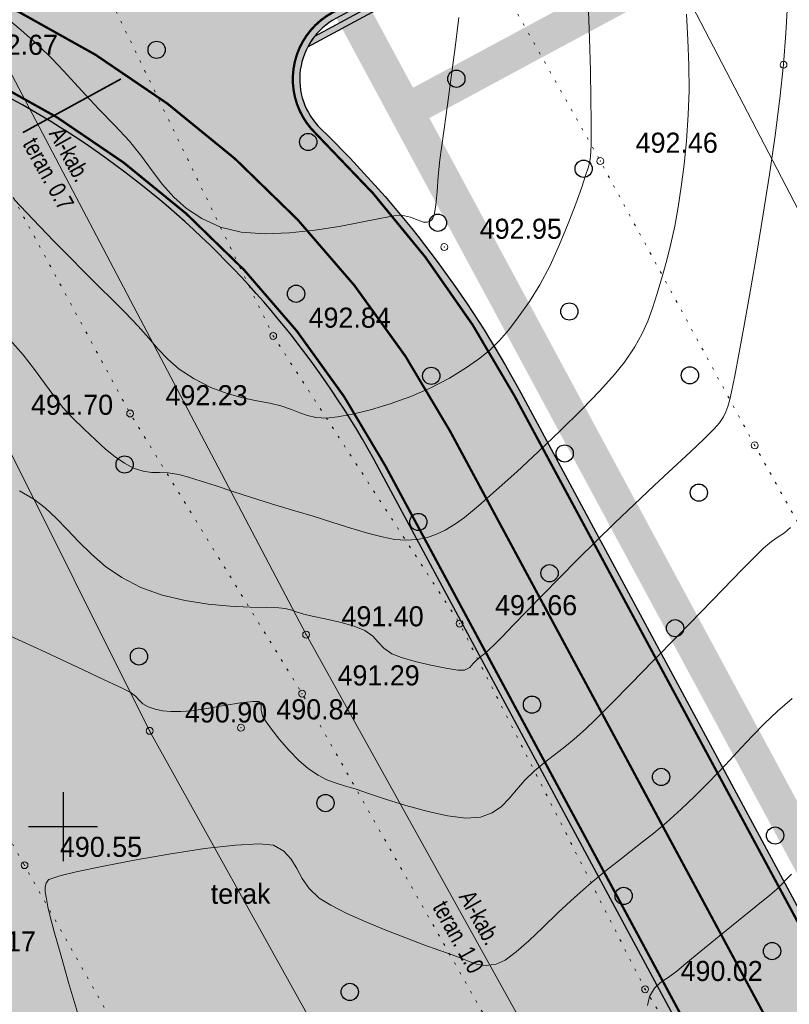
# Model space of a CAD drawing. Extents: x -516234 to 73329, y -4499813 to 47259.
# Tile 20 of 256: x 29514 to 29548, y 36929 to 36972. Entities that reach past the tile are written whole.
import ezdxf

# ---------------------------------------------------------------- set-up
doc = ezdxf.new("R2010")
doc.units = 0
doc.header["$LTSCALE"] = 0.5
doc.header["$MEASUREMENT"] = 0
doc.header["$PDMODE"] = 32
doc.header["$PDSIZE"] = 0.3
for name, pattern in [('( Hidden )', [0.375, 0.25, -0.125]), ('ACAD_ISO03W100', [30, 12, -18]), ('РА_КОНТУРЫ', [1.5, 0, -1.5])]:
    doc.linetypes.add(name, pattern=pattern)
for name, color, linetype in [('(001) Сетка', 92, 'Continuous'), ('(004) Точки рельефа', 7, 'Continuous'), ('(007) Здания', 7, 'Continuous'), ('(013) Газ', 30, 'ИК_Газопровод -------г--------'), ('(019) Связь', 3, 'ИК_КАБ_СВЯЗИ'), ('(031) Горизонтали', 42, 'Continuous'), ('(037) Контуры', 7, 'Continuous'), ('(038) Деревья', 7, 'Continuous'), ('1 PARK', 7, 'Continuous'), ('7_вертик.отм', 7, 'Continuous'), ('7_газон', 7, 'Continuous'), ('STOYANKA', 7, 'Continuous'), ("YO'LLLLLLLLLLLLLLLLLLLLL", 7, 'Continuous'), ('орто', 7, 'Continuous')]:
    doc.layers.add(name, color=color, linetype=linetype)
doc.layers.add('(032) Горизонтали утолщенные', color=32, linetype='Continuous', lineweight=30)
doc.styles.add('BM-431', font='bm431.ttf')
doc.styles.add('D-431', font='d431.ttf')
doc.styles.get("Standard").update_dxf_attribs({"font": 'times.ttf'})
doc.linetypes.add('ИК_Газопровод -------г--------', pattern='A,9,-0.6,["Г",Standard,S=1.199999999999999,R=0,X=0,Y=-0.6],-1.199999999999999', length=10.8)
doc.linetypes.add('ИК_КАБ_СВЯЗИ', pattern='A,4,["o",Standard,S=0.5,R=0,X=0,Y=-0.125],4,-2', length=10)

# ---------------------------------------------------------------- blocks, each defined once
blk = doc.blocks.new('9633')
at = {"layer": '(031) Горизонтали', "color": 42, "linetype": 'Continuous', "lineweight": 0}
for points in [[(28581.6276969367, 36942.80796005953), (28580.98464777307, 36942.25949087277), (28580.41768605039, 36941.71527404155), (28579.89443845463, 36941.18446395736), (28579.39912075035, 36940.66193354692), (28578.91594870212, 36940.14255573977), (28578.42913807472, 36939.62120346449), (28577.92290463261, 36939.09274964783), (28577.38146414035, 36938.55206721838), (28576.78903236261, 36937.99402910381), (28576.13883827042, 36937.41474014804), (28575.58572733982, 36936.94741996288), (28575.08925916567, 36936.54900292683), (28574.60899334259, 36936.17642341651), (28574.10448946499, 36935.78661580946), (28573.53530712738, 36935.33651448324), (28572.86100592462, 36934.78305381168), (28572.12972637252, 36934.14179421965), (28571.42465993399, 36933.48223050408), (28570.75794262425, 36932.84219860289), (28570.14171045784, 36932.25953445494), (28569.5880994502, 36931.77207400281), (28569.10924561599, 36931.41765318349), (28568.71728497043, 36931.23410793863), (28568.28121053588, 36931.17796345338), (28567.90634285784, 36931.22765872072), (28567.5459467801, 36931.3513058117), (28567.1532871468, 36931.51701679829), (28566.68162880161, 36931.69290375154), (28566.22950003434, 36931.8467516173), (28565.57464213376, 36932.08232847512), (28564.78171753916, 36932.38008226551), (28563.9153886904, 36932.72046093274), (28563.04031802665, 36933.0839124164), (28562.22116798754, 36933.45088466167), (28561.52260101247, 36933.80182560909), (28561.00927954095, 36934.11718320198), (28560.5690588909, 36934.5287417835), (28560.26582917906, 36934.96785378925), (28560.02916047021, 36935.40536786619), (28559.78862282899, 36935.81213265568), (28559.47378632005, 36936.15899680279), (28559.01422100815, 36936.41680895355), (28558.39351340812, 36936.48170143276), (28557.35712821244, 36936.42344541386), (28556.0328591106, 36936.26977877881), (28554.54849979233, 36936.04843941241), (28553.03184394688, 36935.78716519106), (28551.61068526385, 36935.51369399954), (28550.41281743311, 36935.25576371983), (28549.70116994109, 36935.07924880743), (28549.35425028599, 36934.97358298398), (28549.22726574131, 36934.91919163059), (28549.19812908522, 36934.89747742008), (28549.16265813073, 36934.85251052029), (28549.10952624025, 36934.75956146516), (28549.06831354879, 36934.61164353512), (28549.06829050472, 36934.39588611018), (28549.12029816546, 36934.09066603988), (28549.18314710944, 36933.7385384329), (28549.2687374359, 36933.36707910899), (28549.46408377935, 36932.64168977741), (28549.745705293, 36931.64153670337), (28550.09012113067, 36930.44578615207), (28550.4738504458, 36929.13360438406)], [(28581.54384019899, 36950.25484626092), (28581.28364545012, 36950.02934645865), (28581.01222122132, 36949.84599584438), (28580.71395148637, 36949.64397029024), (28580.37322021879, 36949.3624456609), (28580.03295534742, 36949.0267012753), (28579.42266823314, 36948.40689812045), (28578.60736906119, 36947.57185788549), (28577.65206801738, 36946.59040226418), (28576.62177528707, 36945.53135294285), (28575.5815010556, 36944.46353161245), (28574.59625550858, 36943.45575996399), (28573.73104883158, 36942.57685968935), (28573.05089120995, 36941.89565247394), (28572.62079282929, 36941.48096001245), (28572.12009324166, 36941.03914115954), (28571.70953631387, 36940.70287983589), (28571.32604260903, 36940.40500175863), (28570.90653268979, 36940.07833264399), (28570.3879271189, 36939.65569820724), (28569.95544225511, 36939.24154597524), (28569.60627594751, 36938.83336766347), (28569.28991093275, 36938.45005953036), (28568.95582994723, 36938.11051783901), (28568.55351572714, 36937.8336388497), (28568.03245100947, 36937.63831882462), (28567.40687581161, 36937.59627766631), (28566.60499695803, 36937.69628236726), (28565.70322413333, 36937.89633201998), (28564.77796702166, 36938.15442571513), (28563.90563530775, 36938.42856254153), (28563.16263867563, 36938.67674159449), (28562.62538681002, 36938.85696196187), (28562.11823732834, 36939.01263897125), (28561.70748914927, 36939.13747992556), (28561.3417724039, 36939.27361074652), (28560.96971722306, 36939.46315735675), (28560.53995373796, 36939.74824567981), (28560.12465563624, 36940.10325757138), (28559.69504980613, 36940.55019024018), (28559.28621664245, 36941.02914206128), (28558.93323654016, 36941.48021140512), (28558.6711898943, 36941.84349664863), (28558.53515709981, 36942.05909616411), (28558.4828177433, 36942.3011998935), (28558.48174112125, 36942.5183800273), (28558.39784498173, 36942.67767663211), (28558.12969097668, 36942.68619873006), (28557.57714451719, 36942.61559446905), (28556.8630789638, 36942.50066032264), (28556.11036767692, 36942.37619275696), (28555.44188401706, 36942.27698824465), (28554.98050134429, 36942.23784325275), (28554.54584796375, 36942.24765134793), (28554.1779178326, 36942.2774629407), (28553.85482120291, 36942.33903516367), (28553.55466832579, 36942.4441251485), (28553.31934400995, 36942.58458379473), (28553.15818562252, 36942.74132492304), (28553.00048225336, 36942.9097000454), (28552.77552299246, 36943.08506067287), (28552.41785658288, 36943.26468260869), (28551.61686885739, 36943.64423390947), (28550.47276887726, 36944.17816523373), (28549.08576570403, 36944.8209272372), (28547.5560683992, 36945.52697057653)], [(28581.43802143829, 36973.30590973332), (28581.34827955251, 36971.78648150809), (28581.24006004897, 36970.42034695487), (28581.0823730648, 36968.94360025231), (28580.87520750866, 36967.32812671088), (28580.63139583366, 36965.63021331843), (28580.36377049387, 36963.90614706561), (28580.08516394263, 36962.2122149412), (28579.8084086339, 36960.6047039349), (28579.54633702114, 36959.13990103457), (28579.31178155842, 36957.87409323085), (28579.11757469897, 36956.86356751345), (28578.9765488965, 36956.16461087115), (28578.90153660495, 36955.83351029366), (28578.8124524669, 36955.53129832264), (28578.73050101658, 36955.29567946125), (28578.62237727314, 36955.07379501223), (28578.45477625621, 36954.81278627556), (28578.22837467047, 36954.56090658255), (28577.78670779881, 36954.1267657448), (28577.17342049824, 36953.54532545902), (28576.43215762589, 36952.85154741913), (28575.60656403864, 36952.08039331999), (28574.74028459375, 36951.26682485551), (28573.87696414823, 36950.44580371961), (28573.06024755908, 36949.65229160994), (28572.27527168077, 36948.87143998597), (28571.49606112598, 36948.08541658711), (28570.74959238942, 36947.3247075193), (28570.06284196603, 36946.61979889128), (28569.46278635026, 36946.00117681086), (28568.97640203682, 36945.49932738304), (28568.63066552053, 36945.14473671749), (28568.45255329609, 36944.96789092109), (28568.26459176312, 36944.80568470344), (28568.10879874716, 36944.68413232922), (28567.9148483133, 36944.52834260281), (28567.72661588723, 36944.33031402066), (28567.56997948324, 36944.15624177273), (28567.34761704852, 36944.04252971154), (28567.053871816, 36944.04982460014), (28566.52883269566, 36944.12937822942), (28565.87529535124, 36944.26059801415), (28565.19605544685, 36944.42289136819), (28564.59390864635, 36944.59566570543), (28564.17165061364, 36944.75832844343), (28563.82048706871, 36945.00022397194), (28563.58464931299, 36945.26201388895), (28563.34939874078, 36945.52619552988), (28562.99999674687, 36945.77526623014), (28562.5307260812, 36945.9593511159), (28561.91278432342, 36946.12953345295), (28561.26363945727, 36946.27833918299), (28560.70075946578, 36946.39829425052), (28560.34161233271, 36946.48192459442), (28560.05082875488, 36946.5758338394), (28559.82157048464, 36946.65617114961), (28559.52785266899, 36946.7357340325), (28559.24878204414, 36946.75597216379), (28558.72182246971, 36946.76631450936), (28557.99841703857, 36946.78507468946), (28557.13000884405, 36946.83056632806), (28556.16804097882, 36946.92110304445), (28555.16395653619, 36947.07499846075), (28554.16919860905, 36947.31056619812), (28553.23521029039, 36947.6461198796), (28552.41221041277, 36948.0756086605), (28551.7015096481, 36948.56545477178), (28551.08118884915, 36949.09268144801), (28550.52932886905, 36949.63431192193), (28550.02401056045, 36950.1673694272), (28549.54331477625, 36950.66887719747), (28549.06532236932, 36951.11585846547), (28548.5681141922, 36951.4853364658), (28547.94716376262, 36951.84992579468)], [(28572.73658019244, 36973.13640000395), (28572.79064891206, 36971.57862150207), (28572.82626553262, 36970.15604280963), (28572.84694427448, 36968.92474307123), (28572.85619935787, 36967.94080143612), (28572.85754500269, 36967.26029704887), (28572.85449542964, 36966.93930905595), (28572.84538164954, 36966.65268514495), (28572.83104710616, 36966.42787741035), (28572.79737684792, 36966.20655368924), (28572.7302559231, 36965.93038181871), (28572.63603588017, 36965.62676623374), (28572.45084483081, 36965.07963809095), (28572.18805953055, 36964.35001530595), (28571.86105673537, 36963.4989157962), (28571.48321320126, 36962.58735747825), (28571.06790568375, 36961.67635826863), (28570.62851093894, 36960.82693608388), (28570.1784057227, 36960.10010884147), (28569.70075077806, 36959.42989519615), (28569.27514837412, 36958.87408883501), (28568.86635118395, 36958.40286002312), (28568.43911188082, 36957.98637902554), (28567.95818313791, 36957.59481610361), (28567.38831762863, 36957.19834152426), (28566.69426802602, 36956.76712555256), (28565.87846369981, 36956.33507167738), (28564.99884091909, 36955.95831078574), (28564.10341270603, 36955.64035423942), (28563.24019208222, 36955.3847133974), (28562.45719206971, 36955.1948996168), (28561.80242569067, 36955.07442426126), (28561.32390596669, 36955.02679868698), (28560.86622259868, 36955.04837908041), (28560.50051209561, 36955.1294763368), (28560.16533722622, 36955.25249760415), (28559.79926075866, 36955.3998500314), (28559.34084546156, 36955.55394076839), (28558.85906667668, 36955.66852888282), (28558.29846969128, 36955.7784099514), (28557.67350408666, 36955.91174807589), (28556.99861944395, 36956.09670735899), (28556.28826534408, 36956.36145190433), (28555.55689136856, 36956.73414581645), (28554.91324529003, 36957.16130416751), (28554.41289154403, 36957.58419447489), (28553.99050470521, 36958.02310950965), (28553.58075934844, 36958.4983420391), (28553.11833004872, 36959.03018483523), (28552.53789138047, 36959.6389306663), (28552.00420413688, 36960.16811275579), (28551.40906772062, 36960.76118537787), (28550.77362849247, 36961.39785167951), (28550.11903281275, 36962.05781480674), (28549.46642704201, 36962.72077790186), (28548.83695754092, 36963.3664441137), (28548.25177066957, 36963.97451658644), (28547.73201278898, 36964.5246984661)], [(28567.10090539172, 36972.4786758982), (28566.93294557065, 36971.17161028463), (28566.76175679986, 36969.87910270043), (28566.59843090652, 36968.67190380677), (28566.45405971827, 36967.62076425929), (28566.33973506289, 36966.79643471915), (28566.26654876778, 36966.26966584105), (28566.19266052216, 36965.56151850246), (28566.14604240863, 36964.88958302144), (28566.09574532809, 36964.30618924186), (28566.03206101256, 36963.93838989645), (28565.96022166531, 36963.73782402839), (28565.89715006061, 36963.64624238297), (28565.86031786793, 36963.61434615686), (28565.81152502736, 36963.58540159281), (28565.71127396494, 36963.55434650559), (28565.55263776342, 36963.56277958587), (28565.32123565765, 36963.64292537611), (28564.99044456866, 36963.78142608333), (28564.60108509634, 36963.86862978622), (28564.26206376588, 36963.83110712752), (28563.65829909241, 36963.71465645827), (28562.84563681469, 36963.55082587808), (28561.87992267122, 36963.37116348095), (28560.81700240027, 36963.20721736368), (28559.71272174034, 36963.09053562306), (28558.62292643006, 36963.05266635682), (28557.60346220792, 36963.12515765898), (28556.71017481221, 36963.33955762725), (28555.88891628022, 36963.70996877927), (28555.22291438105, 36964.14976842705), (28554.66973454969, 36964.65036823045), (28554.18694222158, 36965.20317984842), (28553.73210283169, 36965.79961494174), (28553.26278181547, 36966.43108516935), (28552.736544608, 36967.08900219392), (28552.11095664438, 36967.76477767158), (28551.40817208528, 36968.47881492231), (28550.83833803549, 36969.08818206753), (28550.34554869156, 36969.63150593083), (28549.87389825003, 36970.14741334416), (28549.36748090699, 36970.67453113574), (28548.77039085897, 36971.25148613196), (28548.02672230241, 36971.91690516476), (28547.29781718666, 36972.52322380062)]]:
    blk.add_lwpolyline(points, dxfattribs=at)
at = {"layer": '(004) Точки рельефа', "lineweight": 0, "style": 'D-431'}
for s, p in [('492.67', (28546.045434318, 36970.84771142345)), ('492.46', (28574.80133431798, 36966.58071142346)), ('492.95', (28568.00493431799, 36962.83289783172)), ('492.84', (28560.54793431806, 36958.96129783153)), ('492.23', (28554.31333431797, 36955.58159783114)), ('491.70', (28548.44963431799, 36955.16655220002)), ('491.66', (28568.67383431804, 36946.43826579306)), ('491.40', (28561.98343431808, 36945.95325220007)), ('491.29', (28561.81053431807, 36943.38039783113)), ('490.84', (28559.14263431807, 36941.90175220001)), ('490.90', (28555.16213431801, 36941.76475219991)), ('490.55', (28549.71133431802, 36935.91105220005)), ('491.17', (28545.08613431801, 36931.79255220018)), ('490.02', (28576.75783431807, 36930.50449783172))]:
    blk.add_text(s, height=0.875, dxfattribs=at).set_placement(p)
at = {"layer": '(037) Контуры', "linetype": 'РА_КОНТУРЫ', "lineweight": 0, "ltscale": 0.5, "style": 'BM-431'}
blk.add_text('terak', height=0.875, dxfattribs=at).set_placement((28556.28452771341, 36933.86870501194))
blk = doc.blocks.new('d')
at = {"layer": '(038) Деревья'}
blk.add_ellipse((0, 0), major_axis=(0.2651650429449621, 0.2651650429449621), ratio=0.9999999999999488, start_param=5.497787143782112, end_param=11.7809724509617, dxfattribs=at)
blk = doc.blocks.new('Setka')
at = {"layer": '(001) Сетка'}
for p, q in [((0, 1.5), (0, -1.5)), ((-1.5, 0), (1.5, 0))]:
    blk.add_line(p, q, dxfattribs=at)

msp = doc.modelspace()

# ---------------------------------------------------------------- hatches: boundary and pattern name
at = {"layer": '1 PARK', "lineweight": 0, "true_color": 0x00c200, "transparency": 33554508}
h = msp.add_hatch(color=92, dxfattribs=at)
h.dxf.hatch_style = 1
edge = h.paths.add_edge_path()
edge.add_line((29724.64239257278, 36512.79432187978), (29471.60044474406, 36982.55049501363))
edge.add_line((29471.60044474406, 36982.55049501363), (29506.29401808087, 36972.14843313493))
edge.add_arc((29494.80619221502, 36933.83355538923), 39.99999999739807, 28.309861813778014, 73.30986225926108, ccw=False)
edge.add_line((29530.02202180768, 36952.80314541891), (29731.94540582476, 36577.94530873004))
edge.add_arc((29696.72957622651, 36558.97571869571), 40.00000000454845, -16.690138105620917, 28.309861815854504, ccw=False)
edge.add_line((29735.04445390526, 36547.48789258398), (29724.64239257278, 36512.79432187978))
at = {"layer": '7_газон', "lineweight": 0, "true_color": 0x5c5c5c, "transparency": 33554687}
h = msp.add_hatch(color=251, dxfattribs=at)
h.dxf.hatch_style = 1
edge = h.paths.add_edge_path(flags=16)
edge.add_line((29676.9670253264, 36922.96084250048), (29652.77291892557, 36909.92828613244))
edge.add_arc((29654.19563818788, 36907.28709892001), 2.999999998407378, 118.3098620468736, 208.3098621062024)
edge.add_line((29651.55445097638, 36905.86437965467), (29669.68837844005, 36872.19990448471))
edge.add_arc((29672.32956565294, 36873.62262374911), 2.999999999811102, 208.30986207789, 298.2780487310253)
edge.add_line((29673.75081818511, 36870.98064698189), (29697.06899177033, 36883.5246684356))
edge.add_arc((29695.17398839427, 36887.04730412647), 4.000000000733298, 298.2780487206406, 388.3063323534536)
edge.add_line((29698.69568820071, 36888.94404619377), (29681.03101944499, 36921.74221183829))
edge.add_arc((29678.3897445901, 36920.31965528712), 3.00000000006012, 28.30633236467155, 118.3098620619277)
edge = h.paths.add_edge_path(flags=16)
edge.add_arc((29582.9855072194, 36967.89968877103), 30.00000001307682, 100.3549001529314, 118.3098620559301)
edge.add_line((29568.75831457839, 36994.31156091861), (29528.13142186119, 36972.42721186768))
edge.add_arc((29529.55414112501, 36969.78602465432), 2.999999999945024, 118.3098620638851, 225.976051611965)
edge.add_arc((29494.80619221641, 36933.83355539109), 46.99999999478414, 28.309861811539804, 45.97605160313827, ccw=False)
edge.add_line((29536.18479198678, 36956.12282367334), (29686.13726511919, 36677.7456560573))
edge.add_arc((29688.77845233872, 36679.16837530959), 2.999999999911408, 208.3098618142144, 354.8617095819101)
edge.add_line((29691.76639664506, 36678.8996955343), (29699.50725581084, 36764.98453772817))
edge.add_arc((29669.62781274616, 36767.67133548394), 30.00000000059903, 354.8617095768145, 388.3098620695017)
edge.add_line((29696.03968487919, 36781.89852812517), (29580.77358266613, 36995.88266607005))
edge.add_arc((29578.13239545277, 36994.45994680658), 2.999999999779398, 28.30986205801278, 100.3549001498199)
edge = h.paths.add_edge_path()
edge.add_line((29429.45156085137, 37065.40154354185), (29443.21523881, 37039.99022628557))
edge.add_line((29443.21523881, 37039.99022628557), (29467.007078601, 36995.82219918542))
edge.add_arc((29480.21301466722, 37002.93579550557), 14.99999999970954, 208.3098620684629, 253.3098622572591)
edge.add_line((29475.90507996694, 36988.56771635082), (29508.30438760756, 36978.85353674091))
edge.add_arc((29494.80619219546, 36933.83355536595), 47.00000002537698, 63.28493720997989, 73.30986224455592, ccw=False)
edge.add_arc((29520.43076144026, 36984.74898970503), 10.00000000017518, 243.284937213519, 298.3098620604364)
edge.add_line((29525.17315898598, 36975.94503232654), (29566.62423568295, 36998.27334173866))
edge.add_arc((29582.98550721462, 36967.89968878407), 34.49999999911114, 90.70226828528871, 118.3098620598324, ccw=False)
edge.add_line((29582.56265496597, 37002.39709732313), (29601.16238589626, 37002.62508366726))
edge.add_arc((29600.79468828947, 37032.62283022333), 29.99999999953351, 270.7022682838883, 298.3364137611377)
edge.add_line((29615.03411904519, 37006.21755401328), (29627.39519750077, 37012.88344606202))
edge.add_arc((29631.42970288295, 37005.4019511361), 8.500000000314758, 28.306332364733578, 118.3364137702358, ccw=False)
edge.add_line((29638.91331497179, 37009.43252803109), (29702.65760048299, 36891.0778810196))
edge.add_arc((29695.17398839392, 36887.04730412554), 8.499999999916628, -61.72195127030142, 28.306332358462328, ccw=False)
edge.add_line((29699.20087056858, 36879.56170328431), (29664.33022544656, 36860.80302483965))
edge.add_arc((29666.69897966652, 36856.39973022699), 5.000000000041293, 118.2780487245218, 208.3098620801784)
edge.add_line((29662.29700097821, 36854.02853145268), (29700.001465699, 36784.03260702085))
edge.add_arc((29669.62781274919, 36767.67133548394), 34.49999999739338, -5.138290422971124, 28.30986207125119, ccw=False)
edge.add_line((29703.98917227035, 36764.58151806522), (29695.14768138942, 36666.25672866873))
edge.add_arc((29710.0874029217, 36664.91332979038), 15.00000000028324, 174.8617095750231, 208.3098618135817)
edge.add_line((29696.8814668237, 36657.7997335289), (29738.10817600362, 36581.26498698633))
edge.add_arc((29696.72957622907, 36558.97571869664), 47.00000000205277, -16.690138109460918, 28.3098618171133, ccw=False)
edge.add_line((29741.74955749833, 36545.47752301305), (29732.03538262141, 36513.07823193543))
edge.add_arc((29746.40346174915, 36508.77029714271), 14.99999999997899, 163.309861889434, 208.3098620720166)
edge.add_line((29733.19752568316, 36501.65670082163), (29762.25672105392, 36447.71016536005))
edge.add_line((29762.25672105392, 36447.71016536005), (29788.31828072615, 36389.8396773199))
edge.add_line((29788.31828072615, 36389.8396773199), (29723.7285416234, 36509.74639209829))
edge.add_line((29723.7285416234, 36509.74639209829), (29735.04445390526, 36547.48789258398))
edge.add_arc((29696.7295762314, 36558.97571869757), 39.9999999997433, 343.3098618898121, 388.3098618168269)
edge.add_line((29731.94540582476, 36577.94530873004), (29530.02202180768, 36952.80314541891))
edge.add_arc((29494.80619221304, 36933.83355538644), 40.00000000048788, 28.30986181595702, 73.30986225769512)
edge.add_line((29506.29401808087, 36972.14843313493), (29468.5366372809, 36983.46910649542))
edge.add_line((29468.5366372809, 36983.46910649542), (29424.2348273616, 37065.40154354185))
edge = h.paths.add_edge_path(flags=16)
edge.add_line((29653.96902770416, 36965.66145273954), (29629.77229082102, 36952.62747941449))
edge.add_arc((29631.19501008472, 36949.98629220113), 2.999999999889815, 118.3098620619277, 208.3098620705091)
edge.add_line((29628.55382287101, 36948.56357293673), (29646.57493355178, 36915.10853490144))
edge.add_arc((29649.2161207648, 36916.53125416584), 2.999999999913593, 208.3098620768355, 298.3098620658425)
edge.add_line((29650.63884002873, 36913.89006695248), (29674.83351591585, 36926.92293008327))
edge.add_arc((29673.4107966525, 36929.56411729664), 2.999999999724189, 298.3098620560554, 388.3063323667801)
edge.add_line((29676.05207150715, 36930.98667384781), (29658.03302182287, 36964.44282207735))
edge.add_arc((29655.3917469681, 36963.02026552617), 2.999999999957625, 28.30633236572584, 118.3098620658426)
edge = h.paths.add_edge_path(flags=16)
edge.add_line((29653.05407388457, 36973.68728408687), (29634.95140268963, 37007.29869320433))
edge.add_arc((29631.42970288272, 37005.4019511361), 4.00000000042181, 28.30633236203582, 118.3364137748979)
edge.add_line((29629.53111211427, 37008.92265463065), (29617.1700336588, 37002.25676258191))
edge.add_arc((29600.79468827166, 37032.6228302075), 34.49999999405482, 278.95978604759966, 298.33641380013, ccw=False)
edge.add_arc((29606.63498333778, 36995.58040921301), 3.000000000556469, 98.95978601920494, 208.3098621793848)
edge.add_line((29603.99379612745, 36994.15768994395), (29623.57430544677, 36957.80772818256))
edge.add_arc((29626.21549265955, 36959.23044744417), 2.9999999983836, 208.3098620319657, 298.3098620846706)
edge.add_line((29627.6382119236, 36956.58926023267), (29651.83551829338, 36969.62354032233))
edge.add_arc((29650.41279902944, 36972.26472753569), 3.000000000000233, 298.3098620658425, 388.306332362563)
at = {"layer": "YO'LLLLLLLLLLLLLLLLLLLLL", "true_color": 0x00bfff}
h = msp.add_hatch(color=140, dxfattribs=at)
h.dxf.hatch_style = 1
edge = h.paths.add_edge_path(flags=16)
edge.add_line((29604.43399398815, 36994.39480983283), (29670.12857632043, 36872.43702437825))
edge.add_arc((29672.32956566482, 36873.62262376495), 2.499999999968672, 208.309862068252, 298.278048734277)
edge.add_line((29673.51394277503, 36871.42097645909), (29696.83211634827, 36883.96499789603))
edge.add_arc((29695.17398839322, 36887.04730412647), 3.500000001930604, 298.2780487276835, 388.3063323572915)
edge.add_line((29698.25547572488, 36888.70695343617), (29634.51119021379, 37007.06160044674))
edge.add_arc((29631.42970288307, 37005.4019511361), 3.500000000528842, 28.30633237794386, 118.3364137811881)
edge.add_line((29629.76843596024, 37008.48256669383), (29617.40735750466, 37001.8166746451))
edge.add_arc((29600.79468829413, 37032.6228302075), 34.99999998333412, 278.9597860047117, 298.3364137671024, ccw=False)
edge.add_arc((29606.63498333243, 36995.58040921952), 2.500000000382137, 98.95978600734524, 208.3098620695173)
edge = h.paths.add_edge_path()
edge.add_arc((29600.79468828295, 37032.62283023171), 34.75000000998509, 278.9597860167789, 298.3364137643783)
edge.add_line((29617.28869558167, 37002.0367186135), (29629.64977403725, 37008.70261066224))
edge.add_arc((29631.42970288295, 37005.40195113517), 3.750000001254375, 28.306332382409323, 118.33641377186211, ccw=False)
edge.add_line((29634.73129645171, 37007.18014682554), (29698.4755819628, 36888.82549981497))
edge.add_arc((29695.17398839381, 36887.04730412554), 3.750000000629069, -61.72195127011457, 28.306332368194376, ccw=False)
edge.add_line((29696.9505540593, 36883.74483316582), (29673.63238048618, 36871.20081172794))
edge.add_arc((29672.32956566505, 36873.62262376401), 2.74999999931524, 208.3098620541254, 298.2780487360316, ccw=False)
edge.add_line((29669.90847738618, 36872.3184644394), (29604.2138950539, 36994.27624989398))
edge.add_arc((29606.63498333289, 36995.58040921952), 2.750000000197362, 98.9597860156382, 208.3098620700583, ccw=False)
edge = h.paths.add_edge_path()
edge.add_line((29596.94986710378, 36997.82309186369), (29587.75359240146, 36997.71036845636))
edge.add_arc((29588.9861658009, 36994.97527021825), 2.999999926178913, 114.2587324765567, 124.2595781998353)
edge.add_line((29587.29733653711, 36997.45475711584), (29597.41225126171, 36997.57874075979))
edge.add_arc((29595.78470484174, 36995.0586031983), 3.000000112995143, 57.144958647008, 67.14580375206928)
edge = h.paths.add_edge_path()
edge.add_line((29526.90857057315, 36971.2005763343), (29568.99543445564, 36993.87136305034))
edge.add_arc((29582.98550722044, 36967.89968876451), 29.50000001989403, 100.35490015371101, 118.30986205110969, ccw=False)
edge.add_arc((29578.13239545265, 36994.45994680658), 2.499999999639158, 28.309862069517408, 100.35490015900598, ccw=False)
edge.add_line((29580.33338479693, 36995.64554619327), (29695.59948701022, 36781.66140824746))
edge.add_arc((29669.62781274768, 36767.67133548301), 29.49999999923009, -5.1382904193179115, 28.30986207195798, ccw=False)
edge.add_line((29699.0092650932, 36765.02931769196), (29691.11988759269, 36677.29282713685))
edge.add_arc((29688.77845223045, 36679.16837538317), 3.00000012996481, 321.3044000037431, 331.3052450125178)
edge.add_line((29691.41002270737, 36677.72794572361), (29699.25826045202, 36765.00692771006))
edge.add_arc((29669.62781274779, 36767.67133548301), 29.74999999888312, 354.8617095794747, 388.3098620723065)
edge.add_line((29695.81958594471, 36781.77996818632), (29580.55348373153, 36995.7641061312))
edge.add_arc((29578.13239545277, 36994.45994680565), 2.749999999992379, 28.30986207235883, 100.3549001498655)
edge.add_arc((29582.9855072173, 36967.89968877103), 29.7500000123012, 100.3549001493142, 118.309862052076)
edge.add_line((29568.87687451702, 36994.09146198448), (29527.19442439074, 36971.63851944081))
edge.add_arc((29529.55414118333, 36969.78602461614), 3.000000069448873, 141.8663265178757, 151.8671717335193)

# ---------------------------------------------------------------- linework, layer by layer
at = {"layer": '(004) Точки рельефа', "color": 0, "linetype": 'ByBlock', "lineweight": 0}
for p in [(29547.63852980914, 36970.41464540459), (29539.65272980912, 36966.22124540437), (29532.85632980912, 36962.47464540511), (29525.39932980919, 36958.60304540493), (29519.1647298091, 36955.22334540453), (29546.38322980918, 36953.83304540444), (29533.52522980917, 36946.073945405), (29526.83482980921, 36945.59014540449), (29526.6619298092, 36943.02214540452), (29520.01352980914, 36941.40164540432), (29523.9940298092, 36941.53864540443), (29514.56272980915, 36935.54794540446), (29541.6092298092, 36930.14624540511)]:
    msp.add_point(p, dxfattribs=at)
at = {"layer": '(013) Газ', "lineweight": 0, "flags": 128}
msp.add_lwpolyline([(29525.4045298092, 37048.0812454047), (29531.16032980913, 37039.10674540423), (29539.03442980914, 37023.9947454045), (29540.16602980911, 37021.19084540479), (29539.27042980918, 37018.60784540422), (29533.5626298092, 37011.72844540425), (29529.25442980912, 37006.75534540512), (29524.91812980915, 37001.27644540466), (29517.62702980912, 36991.22024540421), (29508.46972980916, 36979.31684540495), (29503.95652980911, 36971.83674540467), (29513.30102980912, 36954.80344540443), (29520.01352980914, 36941.40164540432), (29527.99152980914, 36927.06934540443), (29538.26772980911, 36908.13784540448), (29552.22252980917, 36883.58144540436), (29562.9265298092, 36863.59834540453), (29568.87632980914, 36853.651245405), (29578.9045298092, 36835.70134540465), (29587.68822980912, 36819.03094540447), (29597.08572980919, 36801.50184540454), (29611.7932298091, 36773.69974540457), (29622.8681298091, 36752.86994540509), (29632.62652980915, 36733.82944540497), (29642.05702980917, 36714.74094540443), (29649.24532980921, 36696.49514540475), (29654.71632980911, 36680.57834540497), (29662.39652980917, 36662.6074454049), (29676.15432980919, 36642.03754540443), (29689.2174298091, 36620.2101454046), (29698.95182980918, 36600.03514540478), (29708.9171298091, 36582.19414540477), (29725.84472980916, 36551.17434540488), (29738.19912980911, 36530.15064540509), (29750.36268157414, 36512.07232270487), (29762.3080298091, 36492.93034540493), (29777.20752980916, 36461.74964540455), (29800.4448298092, 36421.63744540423), (29814.55452980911, 36397.86484540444)], dxfattribs=at)
at = {"layer": '(019) Связь', "lineweight": 0, "flags": 128}
for points in [[(29845.77499956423, 36411.94192992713), (29832.6952298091, 36428.04424540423), (29805.59946008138, 36468.11178495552), (29530.62606186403, 36998.11573333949), (29534.25613077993, 37019.90358326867), (29517.60932965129, 37060.71951957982)], [(29514.83162980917, 37049.761445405), (29518.67122980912, 37045.21124540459), (29525.95242980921, 37035.17724540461), (29528.7734298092, 37021.40064540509), (29526.18852980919, 37015.33294540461), (29523.52162980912, 37012.33214540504), (29518.67252980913, 37007.59394540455), (29510.11892980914, 36999.15214540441), (29506.1915298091, 36984.80864540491), (29526.83482980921, 36945.59014540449), (29546.80742980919, 36909.66124540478), (29570.94542980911, 36864.29314540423), (29590.41202980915, 36836.47614540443), (29619.17332980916, 36778.32504540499), (29654.46622980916, 36702.51484540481), (29679.35692980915, 36655.78224540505), (29696.19172980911, 36624.08374540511), (29725.3618298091, 36569.60814540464), (29744.3187298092, 36532.2698454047), (29766.0236298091, 36495.88124540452)]]:
    msp.add_lwpolyline(points, dxfattribs=at)
at = {"layer": '(032) Горизонтали утолщенные', "color": 32, "linetype": 'Continuous', "lineweight": 0}
for points in [[(29543.40781115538, 36972.61303015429), (29543.4728771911, 36971.50447290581), (29543.5147574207, 36970.39415164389), (29543.52300543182, 36969.29869699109), (29543.48717481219, 36968.23473956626), (29543.40704402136, 36967.10715906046), (29543.30594126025, 36966.0657172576), (29543.18573770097, 36965.10336843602), (29543.04830451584, 36964.21306687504), (29542.89551287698, 36963.38776685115), (29542.72923395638, 36962.62042264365), (29542.55133892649, 36961.9039885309), (29542.36369895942, 36961.23141879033), (29542.13501232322, 36960.44928615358), (29541.93632019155, 36959.80557033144), (29541.73111938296, 36959.24234994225), (29541.48290671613, 36958.70170360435), (29541.15517900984, 36958.12570993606), (29540.71143308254, 36957.45644755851), (29540.27848057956, 36956.91563781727), (29539.63268710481, 36956.20805876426), (29538.82858773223, 36955.38261870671), (29537.92071753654, 36954.48822595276), (29536.96361159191, 36953.57378881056), (29536.01180497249, 36952.68821558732), (29535.11983275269, 36951.88041458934), (29534.34223000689, 36951.1992941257), (29533.73353180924, 36950.69376250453), (29533.34827323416, 36950.41272803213), (29532.88841051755, 36950.14661900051), (29532.49438858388, 36949.95211477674), (29532.11239432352, 36949.82005090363), (29531.68861462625, 36949.7412629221), (29531.16923638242, 36949.70658637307), (29530.70315593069, 36949.73801624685), (29530.1455733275, 36949.84518962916), (29529.50365837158, 36950.01384147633), (29528.78458086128, 36950.22970674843), (29527.99551059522, 36950.47852040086), (29527.14361737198, 36950.74601739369), (29526.23607099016, 36951.0179326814), (29525.32140100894, 36951.29117054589), (29524.45261723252, 36951.56492983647), (29523.6436098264, 36951.82838737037), (29522.9082689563, 36952.07071995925), (29522.2604847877, 36952.28110441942), (29521.71414748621, 36952.44871756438), (29521.28314721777, 36952.56273621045), (29520.82248785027, 36952.63426657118), (29520.44168585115, 36952.64827146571), (29520.09395824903, 36952.65504902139), (29519.73252207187, 36952.70489736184), (29519.31059434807, 36952.84811461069), (29518.91869525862, 36953.05655833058), (29518.51697319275, 36953.33427322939), (29518.09697140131, 36953.67650428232), (29517.65023313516, 36954.07849646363), (29517.16830164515, 36954.53549474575), (29516.64272018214, 36955.04274410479), (29516.2391684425, 36955.47995402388), (29515.84163283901, 36955.98584789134), (29515.43178572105, 36956.54609911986), (29514.99129943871, 36957.14638111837), (29514.50184634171, 36957.77236730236), (29513.94509877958, 36958.40973107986)], [(29547.99091742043, 36935.15653608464), (29547.76012046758, 36934.92632954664), (29547.58460216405, 36934.73527670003), (29547.35211398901, 36934.50709819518), (29547.0448355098, 36934.24856795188), (29546.45115380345, 36933.76341889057), (29545.67965610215, 36933.13738351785), (29544.83892963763, 36932.45619433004), (29544.03756164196, 36931.80558383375), (29543.38413934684, 36931.27128452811), (29542.98724998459, 36930.93902891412), (29542.60721881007, 36930.65094535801), (29542.28161439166, 36930.43346710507), (29542.01192783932, 36930.19280738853), (29541.79965026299, 36929.83517943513), (29541.7179932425, 36929.43213362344)]]:
    msp.add_lwpolyline(points, dxfattribs=at)
at = {"layer": '(037) Контуры', "linetype": 'РА_КОНТУРЫ', "lineweight": 0, "ltscale": 0.5, "flags": 128}
msp.add_lwpolyline([(29755.04077472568, 36506.78989662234), (29749.55892649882, 36504.71865606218), (29743.93502640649, 36515.17753636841), (29735.41522741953, 36528.70619685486), (29728.61977677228, 36539.94076516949), (29722.32114540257, 36549.69191522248), (29715.1268340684, 36562.79275359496), (29702.66348585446, 36586.19353718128), (29697.33247490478, 36596.28256397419), (29689.20851291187, 36610.85282235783), (29682.5789960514, 36622.2763185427), (29676.06744009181, 36632.90212627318), (29668.59320942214, 36649.312673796), (29662.06464549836, 36661.64381750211), (29656.31976662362, 36675.12851883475), (29650.06209021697, 36688.28134498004), (29644.47316955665, 36699.55290921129), (29637.36183763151, 36711.28428142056), (29632.36174313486, 36716.07937194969), (29624.68160750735, 36730.74959521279), (29618.9497404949, 36742.25506716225), (29612.32520716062, 36755.37790184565), (29603.25658454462, 36773.26586058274), (29595.88533783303, 36786.8645036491), (29588.98291583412, 36799.61847954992), (29584.54556848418, 36808.36303738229), (29577.76510707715, 36820.1733816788), (29566.04250200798, 36839.8896059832), (29558.70718168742, 36860.45953546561), (29549.67653794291, 36879.08920578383), (29542.6271770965, 36891.38136021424), (29534.78511255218, 36905.11094827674), (29523.18849822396, 36920.17498473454), (29514.56272471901, 36935.54792634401), (29507.28444792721, 36948.43184844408), (29499.05851350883, 36964.41955414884), (29491.99115241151, 36977.56037804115), (29485.19368250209, 36991.13903379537), (29476.92277338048, 37006.21609362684), (29476.89373791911, 37011.68396476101), (29488.33226104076, 37014.47997411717), (29493.3193988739, 37005.20762645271), (29496.88407585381, 36997.64360158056), (29504.16535667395, 36984.15191610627), (29510.89685299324, 36970.48829286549), (29519.16476488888, 36955.22330616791), (29526.661950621, 36943.02212015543), (29535.5256339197, 36927.36729031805), (29544.05944038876, 36912.32621872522), (29550.88593727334, 36894.27230541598), (29556.54482618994, 36883.52753670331), (29567.02091081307, 36864.47904179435), (29576.17249293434, 36847.54971057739), (29587.20837141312, 36827.12375669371), (29593.77791530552, 36815.26942771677), (29599.01896297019, 36804.98247720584), (29604.90377231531, 36793.25809178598), (29612.25902271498, 36779.95633300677), (29620.74785723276, 36763.68274084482), (29628.5879287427, 36749.22943450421), (29635.06951253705, 36736.71336238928), (29647.68278121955, 36715.787616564), (29652.9708283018, 36703.42947276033), (29658.25984694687, 36694.35205179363), (29665.10230345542, 36680.29258360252), (29673.37420437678, 36666.12916810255), (29677.68364113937, 36652.75241247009), (29684.93494007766, 36638.50702015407), (29690.27494673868, 36628.50995763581), (29696.8914787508, 36615.90592091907), (29704.27971913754, 36602.27329122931), (29710.5163885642, 36590.89277495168), (29717.24287042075, 36579.14840451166), (29723.30461279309, 36567.20110738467), (29729.7751977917, 36555.04489508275), (29735.56904135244, 36543.46045440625), (29742.15156456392, 36533.43341418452), (29749.54481989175, 36517.82555348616), (29755.04077472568, 36506.78989662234)], dxfattribs=at)
msp.add_lwpolyline([(29774.79593075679, 36524.72308427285), (29765.00858535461, 36542.91291934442), (29758.46602687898, 36555.24406293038), (29752.27533838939, 36566.7605266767), (29746.21560039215, 36578.10505847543), (29739.79999467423, 36590.18130237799), (29732.81360829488, 36602.59241103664), (29725.00652454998, 36616.97474528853), (29717.77323467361, 36629.34086934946), (29713.22192392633, 36638.9930728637), (29707.43107747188, 36650.77943496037), (29700.41569088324, 36664.53501997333), (29694.0590532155, 36677.66285500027), (29687.01465922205, 36693.60458870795), (29680.3671282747, 36707.49512433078), (29675.93277348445, 36716.97339655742), (29669.11231146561, 36730.67600386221), (29660.75741841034, 36747.69730609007), (29653.63208912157, 36759.75755015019), (29643.87574143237, 36776.80383066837), (29636.70342161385, 36789.89567273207), (29628.63843380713, 36804.79980164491), (29622.39975952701, 36816.83906145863), (29615.59230334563, 36829.26716503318), (29609.99139048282, 36840.17287158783), (29600.27500529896, 36859.78415390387), (29592.56588046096, 36874.51235434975), (29581.82987776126, 36895.81297029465), (29574.16975682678, 36907.85421717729), (29564.96021773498, 36922.39047951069), (29554.78303902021, 36938.83499069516), (29546.38318077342, 36953.83308016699), (29539.65269496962, 36966.22119996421), (29531.96057236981, 36979.91380370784), (29524.53134757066, 36993.58941631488), (29518.67250861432, 37007.59391431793), (29515.92654504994, 37011.40040898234), (29510.40470425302, 37010.28079761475), (29504.14814090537, 37010.16378965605), (29506.82216045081, 37003.08656765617), (29511.92930722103, 36987.30675434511), (29518.2069818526, 36973.45120193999), (29525.39930890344, 36958.60304377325), (29533.5252526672, 36946.07399077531), (29541.60924183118, 36930.14626050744), (29550.41893534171, 36915.75493833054), (29559.91637828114, 36899.35640343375), (29567.08968849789, 36887.34214188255), (29576.82506206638, 36868.22466749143), (29585.79171325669, 36851.63720160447), (29594.07866435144, 36830.92233668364), (29599.55762765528, 36819.66976411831), (29605.17253974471, 36808.21727054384), (29612.03998012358, 36794.90651109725), (29619.80905459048, 36783.33908069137), (29626.95440391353, 36768.02510346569), (29635.31428316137, 36752.39126114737), (29645.23154444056, 36738.12390018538), (29655.01288793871, 36720.42987204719), (29661.49347661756, 36707.38800461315), (29665.32206084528, 36698.65643651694), (29671.94460194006, 36684.71691974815), (29678.59814203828, 36669.48290718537), (29685.12971393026, 36656.08317949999), (29691.26144603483, 36642.15065581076), (29697.22521985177, 36630.98605314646), (29702.65919439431, 36620.46719456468), (29710.35231853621, 36606.54867877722), (29716.94585284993, 36594.72233910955), (29723.89924837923, 36582.74306205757), (29730.29186060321, 36570.95270666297), (29736.7914300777, 36559.29230159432), (29742.71022784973, 36547.37399195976), (29747.78832954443, 36538.18661199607), (29757.77560157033, 36519.4759813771), (29764.65502616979, 36507.46471614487), (29770.98453106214, 36511.09635649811), (29780.10894593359, 36514.95893085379)], close=True, dxfattribs=at)
msp.add_lwpolyline([(29731.94540582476, 36577.94530873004), (29530.02202180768, 36952.80314541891, 0.1989123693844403), (29506.29401808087, 36972.14843313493), (29468.5366372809, 36983.46910649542), (29424.2348273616, 37065.40154354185)], format="xyb")
msp.add_lwpolyline([(29577.59316081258, 36997.41108658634, 0.07850397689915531), (29568.75831457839, 36994.31156091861), (29528.13142186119, 36972.42721186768, 0.5076921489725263), (29527.46926419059, 36967.62887649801, -0.07723633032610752), (29536.18479198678, 36956.12282367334), (29686.13726511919, 36677.7456560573, 0.7436940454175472), (29691.76639664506, 36678.8996955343), (29699.50725581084, 36764.98453772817, 0.1469902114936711), (29696.03968487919, 36781.89852812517), (29580.77358266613, 36995.88266607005, 0.3251369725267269)], format="xyb", close=True)
at = {"color": 7, "lineweight": 0, "true_color": 0xffffff, "const_width": 1.5}
msp.add_lwpolyline([(29592.84158209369, 36853.94427853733), (29636.86136898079, 36877.65626627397), (29575.21020086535, 36992.10771218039), (29531.19041397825, 36968.39572444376)], close=True, dxfattribs=at)
at = {"color": 1, "linetype": '( Hidden )', "lineweight": 0, "ltscale": 15, "const_width": 0.5}
msp.add_lwpolyline([(29592.84158209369, 36853.94427853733), (29636.86136898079, 36877.65626627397), (29575.21020086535, 36992.10771218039), (29531.19041397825, 36968.39572444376)], close=True, dxfattribs=at)
at = {"layer": '7_вертик.отм', "color": 1, "lineweight": 30, "const_width": 0.07282230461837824}
msp.add_lwpolyline([(29514.49058827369, 36967.45854420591), (29514.49058827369, 36967.45854420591), (29518.76421249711, 36969.79448429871), (29518.76421249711, 36969.79448429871), (29518.76421249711, 36969.79448429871)], dxfattribs=at)
at = {"layer": 'STOYANKA', "color": 7, "lineweight": 50, "true_color": 0xffffff, "const_width": 0.1}
msp.add_lwpolyline([(29577.53923734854, 36997.70620056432, 0.07850397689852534), (29568.616042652, 36994.57567964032), (29527.98914993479, 36972.69133058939, 0.5076921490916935), (29527.26077649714, 36967.413161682, -0.07723633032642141), (29535.92067326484, 36955.98055174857), (29685.87314639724, 36677.60338413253, 0.7436940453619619), (29692.06519107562, 36678.87282755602), (29699.80605024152, 36764.95766975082, 0.1469902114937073), (29696.30380360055, 36782.0408000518), (29581.03770138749, 36996.02493799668, 0.3251369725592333)], format="xyb", close=True, dxfattribs=at)
at = {"layer": 'STOYANKA', "color": 7, "linetype": 'ACAD_ISO03W100', "ltscale": 0.2, "true_color": 0xffffff, "transparency": 33554687, "const_width": 0.1}
msp.add_lwpolyline([(29467.00959812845, 36987.58088680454), (29507.29920284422, 36975.50098493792, -0.1989123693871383), (29533.10340689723, 36954.46298454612), (29735.02679091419, 36579.60514785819, -0.1989123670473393), (29738.39700570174, 36546.48270779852), (29727.67995463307, 36510.7385646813)], format="xyb", dxfattribs=at)
at = {"layer": 'STOYANKA', "color": 7, "lineweight": 50, "true_color": 0xffffff, "const_width": 0.1}
msp.add_lwpolyline([(29723.92974451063, 36509.37287182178), (29735.33181548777, 36547.40173388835, 0.1989123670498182), (29732.2095245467, 36578.08758065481), (29530.28614052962, 36952.94541734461, 0.1989123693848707), (29506.38017677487, 36972.43579471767), (29468.35131200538, 36983.83786623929)], format="xyb", dxfattribs=at)
at = {"layer": "YO'LLLLLLLLLLLLLLLLLLLLL", "color": 140, "true_color": 0x00bfff, "flags": 128}
msp.add_lwpolyline([(29526.90857057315, 36971.2005763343), (29568.99543445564, 36993.87136305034, -0.07850397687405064), (29577.68303325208, 36996.91922995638, -0.3251369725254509), (29580.33338479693, 36995.64554619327), (29695.59948701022, 36781.66140824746, -0.1469902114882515), (29699.0092650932, 36765.02931769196), (29691.11988759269, 36677.29282713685, 0.0436646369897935), (29691.41002270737, 36677.72794572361), (29699.25826045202, 36765.00692771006, 0.146990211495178), (29695.81958594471, 36781.77996818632), (29580.55348373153, 36995.7641061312, 0.3251369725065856), (29577.6380970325, 36997.16515827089, 0.07850397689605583), (29568.87687451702, 36994.09146198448), (29527.19442439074, 36971.63851944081, 0.04366463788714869)], format="xyb", close=True, dxfattribs=at)
at = {"layer": 'орто', "color": 1, "const_width": 1.5}
msp.add_lwpolyline([(29782.9222131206, 36501.07175844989), (29481.219258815, 37061.16397420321), (29478.1936039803, 37066.75011732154)], dxfattribs=at)

# ---------------------------------------------------------------- block references
at = {"layer": '(001) Сетка', "lineweight": 0}
msp.add_blockref('Setka', (29516.24172980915, 36937.22984540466), dxfattribs=at)
at = {"layer": '(007) Здания', "color": 18, "true_color": 0x000000}
msp.add_blockref('9633', (966.3948420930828, 0), dxfattribs=at)
at = {"layer": '(038) Деревья', "linetype": 'Continuous', "lineweight": 0}
for p in [(29520.3195063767, 36971.06395949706), (29533.38182105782, 36969.8030708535), (29526.9261295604, 36967.05145317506), (29538.92758124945, 36965.88441354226), (29532.58025331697, 36963.53114657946), (29526.39729595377, 36960.43860183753), (29538.30426888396, 36959.66563678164), (29543.55864488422, 36956.88535586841), (29532.28808220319, 36956.86464067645), (29538.10417641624, 36953.4826388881), (29518.92549548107, 36953.00172529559), (29543.94953539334, 36951.7762331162), (29531.72473768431, 36950.49995966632), (29537.44376503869, 36948.26577389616), (29542.91388888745, 36945.87177797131), (29519.55049972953, 36944.64089202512), (29536.6766863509, 36942.54331243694), (29542.30450504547, 36939.39331234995), (29527.68005790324, 36938.25493806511), (29547.27119101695, 36936.84080559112), (29540.67174631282, 36934.21160297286), (29547.14040454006, 36931.80682585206), (29528.73693819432, 36930.02946447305)]:
    msp.add_blockref('d', p, dxfattribs=at)

# ---------------------------------------------------------------- texts
at = {"layer": '(019) Связь', "linetype": 'Continuous', "lineweight": 0, "style": 'BM-431', "width": 0.8}
for s, p in [('Al-kab.', (29515.60378245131, 36967.41984714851)), ('teran. 0.7', (29514.45866157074, 36966.9670242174)), ('Al-kab.', (29533.47043558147, 36934.17631440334)), ('teran. 1.0', (29532.3253147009, 36933.72349147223))]:
    msp.add_text(s, height=0.7499999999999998, rotation=298.9751365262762, dxfattribs=at).set_placement(p)

doc.saveas('drawing.dxf')
